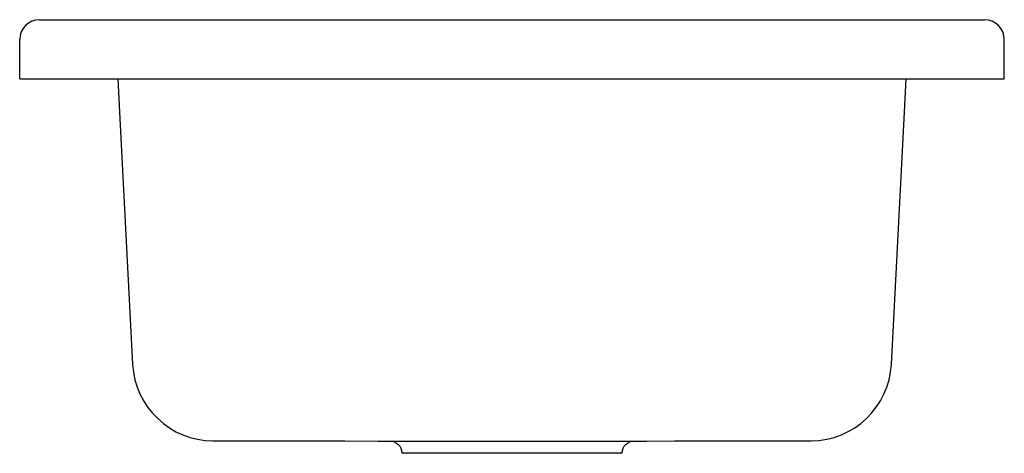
# Model space of a CAD drawing. Header units: millimetres. Extents: x 802.089 to 802.589, y 1133.699 to 1133.919.
import ezdxf

# ---------------------------------------------------------------- set-up
doc = ezdxf.new("R2010")
doc.units = ezdxf.units.MM
doc.layers.add('SANINDUSA', color=3, linetype='Continuous')

msp = doc.modelspace()

# ---------------------------------------------------------------- linework, layer by layer
at = {"layer": 'SANINDUSA'}
for p, q in [((802.09868, 1133.91943), (802.57868, 1133.91943)), ((802.08868, 1133.88943), (802.08868, 1133.90943)), ((802.58868, 1133.88943), (802.58868, 1133.90943)), ((802.08868, 1133.88943), (802.09368, 1133.88943)), ((802.09368, 1133.88943), (802.58368, 1133.88943)), ((802.13846, 1133.88943), (802.13968, 1133.86595)), ((802.53768, 1133.86595), (802.53891, 1133.88943)), ((802.58368, 1133.88943), (802.58868, 1133.88943)), ((802.13968, 1133.86595), (802.14604, 1133.74467)), ((802.53132, 1133.74467), (802.53768, 1133.86595)), ((802.33868, 1133.69943), (802.28268, 1133.69943)), ((802.39468, 1133.69943), (802.33868, 1133.69943))]:
    msp.add_line(p, q, dxfattribs=at)
at = {"layer": 'SANINDUSA', "flags": 128}
for points in [[(802.18683, 1133.70579), (802.19835, 1133.70577), (802.21204, 1133.70574), (802.21514, 1133.70574)], [(802.27669, 1133.70566), (802.321, 1133.70565), (802.35015, 1133.70564), (802.40068, 1133.70566)], [(802.4503, 1133.70572), (802.4626, 1133.70574), (802.4763, 1133.70577), (802.48051, 1133.70577)], [(802.48051, 1133.70577), (802.48993, 1133.70579), (802.49054, 1133.70579)]]:
    msp.add_lwpolyline(points, dxfattribs=at)
for points in [[(802.21522, 1133.70574), (802.22022, 1133.70573), (802.23698, 1133.70571), (802.25381, 1133.70568), (802.27071, 1133.70566), (802.27669, 1133.70566, -0.413968), (802.28268, 1133.69966), (802.28268, 1133.69943)], [(802.39468, 1133.69943), (802.39468, 1133.69966, -0.413959), (802.40068, 1133.70566), (802.40723, 1133.70566), (802.42114, 1133.70568), (802.43501, 1133.7057), (802.44883, 1133.70572), (802.4503, 1133.70572)]]:
    msp.add_lwpolyline(points, format="xyb", dxfattribs=at)
at = {"layer": 'SANINDUSA'}
for centre, radius, start, end in [((802.09868, 1133.90943), 0.01, 90, 180), ((802.57868, 1133.90943), 0.01, 0, 90), ((802.1869, 1133.74671), 0.04092, 182.9845, 270.1122), ((802.49046, 1133.74671), 0.04092, 270.112, 357.0119)]:
    msp.add_arc(centre, radius, start, end, dxfattribs=at)

doc.saveas('drawing.dxf')
